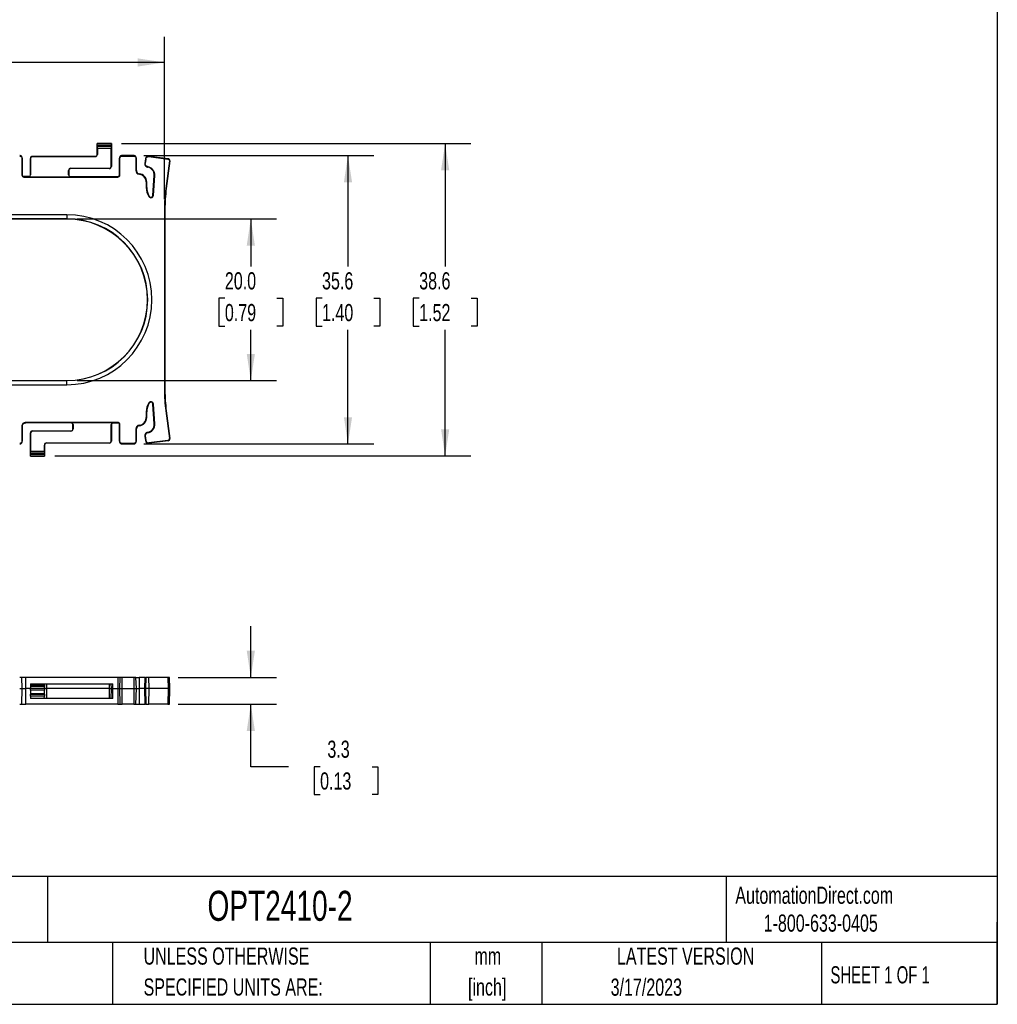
# Model space of a CAD drawing. Header units: millimetres. Extents: x 6 to 273, y 6 to 210.
# Tile 2 of 3: x 152 to 273, y 6 to 128. Entities that reach past the tile are written whole.
import ezdxf

# ---------------------------------------------------------------- set-up
doc = ezdxf.new("R2010")
doc.units = ezdxf.units.MM
doc.layers.add('DIMENSIONS', color=140, linetype='Continuous', lineweight=25)
doc.layers.add('TEXT', color=140, linetype='Continuous', lineweight=25)
doc.styles.add('SLDTEXTSTYLE0', font='TXT', dxfattribs={"width": 0.7})
doc.styles.add('SLDTEXTSTYLE1', font='TXT', dxfattribs={"width": 0.65})
doc.dimstyles.new('SLDDIMSTYLE0', dxfattribs={"dimtxt": 2.158008, "dimasz": 3.302, "dimexe": 0, "dimexo": 0.0625, "dimgap": 0.539502, "dimtad": 0, "dimtih": 1, "dimtoh": 1, "dimrnd": 1e-09, "dimzin": 12, "dimdsep": 46, "dimtxsty": 'SLDTEXTSTYLE0', "dimsah": 1, "dimcen": 0.09, "dimadec": 0, "dimazin": 3, "dimtfac": 1, "dimtmove": 0, "dimatfit": 0, "dimfxl": 0, "dimfrac": 2, "dimtolj": 1, "dimtzin": 12, "dimarcsym": 0})
doc.dimstyles.new('SLDDIMSTYLE1', dxfattribs={"dimtxt": 2.158008, "dimasz": 3.302, "dimexe": 0, "dimexo": 0.0625, "dimgap": 0.539502, "dimtad": 0, "dimtih": 1, "dimtoh": 1, "dimrnd": 1e-09, "dimzin": 4, "dimdsep": 46, "dimtxsty": 'SLDTEXTSTYLE0', "dimsah": 1, "dimcen": 0.09, "dimadec": 0, "dimazin": 1, "dimtfac": 1, "dimtofl": 0, "dimtmove": 0, "dimatfit": 3, "dimfxl": 0, "dimfrac": 2, "dimtolj": 1, "dimtzin": 12, "dimarcsym": 0})
doc.dimstyles.new('SLDDIMSTYLE2', dxfattribs={"dimtxt": 2.158008, "dimasz": 3.302, "dimexe": 0, "dimexo": 0.0625, "dimgap": 0.539502, "dimtad": 0, "dimtih": 1, "dimtoh": 1, "dimrnd": 1e-09, "dimzin": 12, "dimdsep": 46, "dimtxsty": 'SLDTEXTSTYLE0', "dimsah": 1, "dimcen": 0.09, "dimadec": 0, "dimazin": 3, "dimtfac": 1, "dimtofl": 0, "dimtmove": 0, "dimatfit": 3, "dimfxl": 0, "dimfrac": 2, "dimtolj": 1, "dimtzin": 12, "dimarcsym": 0})

# ---------------------------------------------------------------- blocks, each defined once
blk = doc.blocks.new('SW_NOTE_0')
at = {"layer": 'TEXT', "color": 0, "char_height": 2.117, "attachment_point": 2, "style": 'SLDTEXTSTYLE0'}
for s, insert in [('mm', (2.84, 2.73)), ('[inch]', (2.76, -1.09))]:
    blk.add_mtext(s, dxfattribs=dict(at, insert=insert))
blk = doc.blocks.new('SW_NOTE_0_1')
at = {"layer": 'TEXT', "color": 0, "char_height": 2.1167, "attachment_point": 1, "style": 'SLDTEXTSTYLE0'}
for s, insert in [('UNLESS OTHERWISE', (0, 2.73)), ('SPECIFIED UNITS ARE:', (0, -1.09))]:
    blk.add_mtext(s, dxfattribs=dict(at, insert=insert))
blk = doc.blocks.new('SW_NOTE_0_5')
at = {"layer": 'TEXT', "color": 0, "char_height": 2.1167, "attachment_point": 1, "style": 'SLDTEXTSTYLE0'}
for s, insert in [('METRIC UNITS USED', (0, 2.73)), ('FOR PART DESIGN', (0, -1.09))]:
    blk.add_mtext(s, dxfattribs=dict(at, insert=insert))
blk = doc.blocks.new('_D')
at = {"layer": 'DIMENSIONS'}
for p, q in [((180.85, 46.71), (180.85, 53.06)), ((171.89, 46.71), (184.03, 46.71)), ((171.89, 43.41), (184.03, 43.41)), ((180.85, 35.69), (180.85, 43.41)), ((185.52, 35.69), (180.85, 35.69)), ((189.41, 35.69), (188.68, 35.69)), ((188.68, 35.69), (188.68, 32.27)), ((195.82, 35.69), (196.55, 35.69)), ((196.55, 35.69), (196.55, 32.27)), ((188.68, 32.27), (189.41, 32.27)), ((196.55, 32.27), (195.82, 32.27))]:
    blk.add_line(p, q, dxfattribs=at)
for points in [[(180.85, 46.71), (181.36, 50.01), (180.35, 50.01)], [(180.85, 43.41), (180.35, 40.1), (181.36, 40.1)]]:
    blk.add_solid(points, dxfattribs=at)
at = {"layer": 'DIMENSIONS', "char_height": 2.117, "attachment_point": 1, "style": 'SLDTEXTSTYLE0'}
for s, insert in [('3.3', (190.31, 38.91)), ('0.13', (189.41, 34.99))]:
    blk.add_mtext(s, dxfattribs=dict(at, insert=insert))
blk = doc.blocks.new('_D_1')
at = {"layer": 'DIMENSIONS'}
for p, q in [((159.4, 103.35), (184.03, 103.35)), ((180.85, 103.35), (180.85, 97.45)), ((177.65, 93.53), (176.92, 93.53)), ((176.92, 93.53), (176.92, 90.1)), ((184.06, 93.53), (184.79, 93.53)), ((184.79, 93.53), (184.79, 90.1)), ((176.92, 90.1), (177.65, 90.1)), ((184.79, 90.1), (184.06, 90.1)), ((180.85, 83.37), (180.85, 89.62)), ((159.4, 83.37), (184.03, 83.37))]:
    blk.add_line(p, q, dxfattribs=at)
for points in [[(180.85, 103.35), (180.35, 100.04), (181.36, 100.04)], [(180.85, 83.37), (181.36, 86.67), (180.35, 86.67)]]:
    blk.add_solid(points, dxfattribs=at)
at = {"layer": 'DIMENSIONS', "char_height": 2.117, "attachment_point": 1, "style": 'SLDTEXTSTYLE0'}
for s, insert in [('20.0', (177.65, 96.75)), ('0.79', (177.65, 92.83))]:
    blk.add_mtext(s, dxfattribs=dict(at, insert=insert))
blk = doc.blocks.new('_D_2')
at = {"layer": 'DIMENSIONS'}
for p, q in [((167.66, 111.16), (196.03, 111.16)), ((192.85, 111.16), (192.85, 97.45)), ((189.65, 93.53), (188.92, 93.53)), ((188.92, 93.53), (188.92, 90.1)), ((196.06, 93.53), (196.79, 93.53)), ((196.79, 93.53), (196.79, 90.1)), ((188.92, 90.1), (189.65, 90.1)), ((196.79, 90.1), (196.06, 90.1)), ((192.85, 75.55), (192.85, 89.62)), ((167.66, 75.55), (196.03, 75.55))]:
    blk.add_line(p, q, dxfattribs=at)
for points in [[(192.85, 111.16), (192.35, 107.86), (193.36, 107.86)], [(192.85, 75.55), (193.36, 78.85), (192.35, 78.85)]]:
    blk.add_solid(points, dxfattribs=at)
at = {"layer": 'DIMENSIONS', "char_height": 2.117, "attachment_point": 1, "style": 'SLDTEXTSTYLE0'}
for s, insert in [('35.6', (189.65, 96.75)), ('1.40', (189.65, 92.83))]:
    blk.add_mtext(s, dxfattribs=dict(at, insert=insert))
blk = doc.blocks.new('_D_3')
at = {"layer": 'DIMENSIONS'}
for p, q in [((164.9, 112.66), (208.03, 112.66)), ((204.85, 112.66), (204.85, 97.45)), ((201.65, 93.53), (200.92, 93.53)), ((200.92, 93.53), (200.92, 90.1)), ((208.06, 93.53), (208.79, 93.53)), ((208.79, 93.53), (208.79, 90.1)), ((200.92, 90.1), (201.65, 90.1)), ((208.79, 90.1), (208.06, 90.1)), ((204.85, 74.06), (204.85, 89.62)), ((156.65, 74.06), (208.03, 74.06))]:
    blk.add_line(p, q, dxfattribs=at)
for points in [[(204.85, 112.66), (204.35, 109.35), (205.36, 109.35)], [(204.85, 74.06), (205.36, 77.36), (204.35, 77.36)]]:
    blk.add_solid(points, dxfattribs=at)
at = {"layer": 'DIMENSIONS', "char_height": 2.117, "attachment_point": 1, "style": 'SLDTEXTSTYLE0'}
for s, insert in [('38.6', (201.65, 96.75)), ('1.52', (201.65, 92.83))]:
    blk.add_mtext(s, dxfattribs=dict(at, insert=insert))
blk = doc.blocks.new('_D_4')
at = {"layer": 'DIMENSIONS'}
for p, q in [((46.01, 105.79), (46.01, 125.83)), ((170.19, 105.79), (170.19, 125.83)), ((46.01, 122.66), (101.75, 122.66)), ((104.68, 122.66), (103.95, 122.66)), ((103.95, 122.66), (103.95, 119.23)), ((111.09, 122.66), (111.81, 122.66)), ((111.81, 122.66), (111.81, 119.23)), ((170.19, 122.66), (114.01, 122.66)), ((103.95, 119.23), (104.68, 119.23)), ((111.81, 119.23), (111.09, 119.23))]:
    blk.add_line(p, q, dxfattribs=at)
for points in [[(46.01, 122.66), (49.31, 122.15), (49.31, 123.16)], [(170.19, 122.66), (166.89, 123.16), (166.89, 122.15)]]:
    blk.add_solid(points, dxfattribs=at)
at = {"layer": 'DIMENSIONS', "char_height": 2.117, "attachment_point": 1, "style": 'SLDTEXTSTYLE0'}
for s, insert in [('124.2', (103.78, 125.87)), ('4.89', (104.68, 121.96))]:
    blk.add_mtext(s, dxfattribs=dict(at, insert=insert))

msp = doc.modelspace()

# ---------------------------------------------------------------- linework, layer by layer
for p, q in [((161.878, 112.656), (161.877, 112.657)), ((161.877, 111.31), (161.877, 112.657)), ((161.877, 112.657), (163.627, 112.657)), ((163.626, 112.656), (161.878, 112.656)), ((161.888, 112.457), (163.616, 112.457)), ((163.61, 112.274), (161.894, 112.274)), ((161.901, 112.042), (161.901, 111.31)), ((163.603, 112.042), (161.901, 112.042)), ((163.603, 109.81), (163.603, 112.042)), ((163.627, 112.657), (163.626, 112.656)), ((163.627, 112.657), (163.627, 109.81)), ((152.574, 110.836), (152.574, 108.766)), ((152.574, 110.836), (152.633, 110.836)), ((152.633, 110.836), (152.633, 108.766)), ((153.627, 110.81), (153.651, 110.81)), ((153.627, 108.766), (153.627, 110.81)), ((153.651, 110.81), (153.651, 108.766)), ((153.877, 111.035), (153.877, 111.06)), ((153.877, 111.06), (161.627, 111.06)), ((161.627, 111.035), (153.877, 111.035)), ((161.627, 111.035), (161.627, 111.06)), ((161.877, 111.31), (161.901, 111.31)), ((164.62, 108.766), (164.62, 110.836)), ((164.62, 110.836), (164.68, 110.836)), ((164.68, 108.766), (164.68, 110.836)), ((164.947, 111.103), (164.947, 111.163)), ((166.393, 111.163), (164.947, 111.163)), ((164.947, 111.103), (166.393, 111.103)), ((166.393, 111.163), (166.393, 111.103)), ((166.66, 110.836), (166.66, 109.301)), ((166.66, 110.836), (166.719, 110.836)), ((166.719, 109.301), (166.719, 110.836)), ((167.828, 110.738), (167.757, 110.185)), ((167.887, 110.73), (167.816, 110.178)), ((167.828, 110.738), (167.887, 110.73)), ((168.231, 111.093), (168.231, 111.033)), ((168.276, 111.031), (168.283, 111.089)), ((168.276, 111.031), (170.622, 110.729)), ((168.283, 111.089), (170.63, 110.788)), ((170.63, 110.788), (170.622, 110.729)), ((158.627, 109.584), (163.377, 109.584)), ((158.627, 109.56), (158.627, 109.584)), ((163.377, 109.56), (158.627, 109.56)), ((163.377, 109.584), (163.377, 109.56)), ((163.627, 109.81), (163.603, 109.81)), ((167.816, 110.178), (167.757, 110.185)), ((168.096, 109.732), (168.106, 109.79)), ((170.793, 110.508), (170.352, 107.081)), ((170.851, 110.5), (170.411, 107.073)), ((170.793, 110.508), (170.851, 110.5)), ((152.633, 108.766), (152.574, 108.766)), ((152.833, 108.507), (152.833, 108.566)), ((153.427, 108.566), (152.833, 108.566)), ((152.833, 108.507), (164.42, 108.507)), ((153.427, 108.566), (153.427, 108.542)), ((153.427, 108.542), (158.577, 108.542)), ((153.627, 108.766), (153.651, 108.766)), ((158.353, 108.766), (158.353, 109.31)), ((158.377, 109.31), (158.353, 109.31)), ((158.353, 108.766), (158.377, 108.766)), ((158.377, 109.31), (158.377, 108.766)), ((158.577, 108.542), (158.577, 108.566)), ((158.577, 108.566), (164.42, 108.566)), ((164.42, 108.566), (164.42, 108.507)), ((164.68, 108.766), (164.62, 108.766)), ((166.719, 109.301), (166.66, 109.301)), ((167.079, 108.909), (167.073, 108.85)), ((168.765, 106.238), (168.931, 108.684)), ((168.824, 106.234), (168.99, 108.68)), ((168.99, 108.68), (168.931, 108.684)), ((167.939, 107.906), (167.939, 107.205)), ((167.939, 107.906), (167.998, 107.906)), ((167.939, 107.205), (167.998, 107.205)), ((167.998, 107.205), (167.998, 107.906)), ((170.352, 107.081), (170.411, 107.073)), ((168.318, 106.122), (168.268, 106.09)), ((168.824, 106.234), (168.765, 106.238)), ((158.127, 103.857), (58.127, 103.857)), ((158.127, 103.857), (158.127, 103.346)), ((170.189, 104.524), (170.248, 104.524)), ((170.189, 104.524), (170.189, 82.189)), ((170.248, 104.524), (170.248, 82.189)), ((158.127, 103.346), (58.127, 103.346)), ((158.127, 103.322), (58.127, 103.322)), ((158.127, 103.346), (158.127, 103.322)), ((58.127, 83.392), (158.127, 83.392)), ((58.127, 83.367), (158.127, 83.367)), ((58.127, 82.857), (158.127, 82.857)), ((158.127, 83.367), (158.127, 83.392)), ((158.127, 82.857), (158.127, 83.367)), ((170.189, 82.189), (170.248, 82.189)), ((168.268, 80.623), (168.318, 80.591)), ((168.765, 80.475), (168.824, 80.479)), ((168.931, 78.029), (168.765, 80.475)), ((168.99, 78.033), (168.824, 80.479)), ((167.939, 79.508), (167.998, 79.508)), ((167.939, 79.508), (167.939, 78.807)), ((167.998, 78.807), (167.998, 79.508)), ((170.352, 79.633), (170.411, 79.64)), ((170.352, 79.633), (170.793, 76.205)), ((170.411, 79.64), (170.851, 76.213)), ((164.447, 78.206), (153.057, 78.206)), ((153.057, 78.147), (153.057, 78.206)), ((158.677, 78.147), (153.057, 78.147)), ((163.827, 78.171), (158.677, 78.171)), ((158.677, 78.171), (158.677, 78.147)), ((158.901, 77.947), (158.877, 77.947)), ((158.877, 77.404), (158.877, 77.947)), ((158.901, 77.947), (158.901, 77.404)), ((163.603, 75.904), (163.603, 77.947)), ((163.627, 77.947), (163.603, 77.947)), ((163.627, 77.947), (163.627, 75.904)), ((163.827, 78.147), (163.827, 78.171)), ((163.827, 78.147), (164.447, 78.147)), ((164.447, 78.206), (164.447, 78.147)), ((164.62, 75.877), (164.62, 77.974)), ((164.62, 77.974), (164.68, 77.974)), ((164.68, 75.877), (164.68, 77.974)), ((167.073, 77.863), (167.079, 77.804)), ((167.998, 78.807), (167.939, 78.807)), ((168.99, 78.033), (168.931, 78.029)), ((152.574, 77.724), (152.574, 75.877)), ((152.574, 77.724), (152.633, 77.724)), ((152.633, 77.724), (152.633, 75.877)), ((153.627, 76.904), (153.651, 76.904)), ((153.627, 74.057), (153.627, 76.904)), ((153.651, 76.904), (153.651, 74.671)), ((153.877, 77.129), (153.877, 77.154)), ((153.877, 77.154), (158.627, 77.154)), ((158.627, 77.129), (153.877, 77.129)), ((158.627, 77.154), (158.627, 77.129)), ((158.877, 77.404), (158.901, 77.404)), ((166.66, 77.412), (166.719, 77.412)), ((166.66, 77.412), (166.66, 75.877)), ((166.719, 75.877), (166.719, 77.412)), ((168.106, 76.923), (168.096, 76.981)), ((152.633, 75.877), (152.574, 75.877)), ((155.377, 75.404), (155.353, 75.404)), ((155.353, 74.671), (155.353, 75.404)), ((155.377, 75.404), (155.377, 74.057)), ((155.627, 75.678), (155.627, 75.654)), ((155.627, 75.678), (163.377, 75.678)), ((163.377, 75.654), (155.627, 75.654)), ((163.377, 75.678), (163.377, 75.654)), ((163.627, 75.904), (163.603, 75.904)), ((164.68, 75.877), (164.62, 75.877)), ((166.393, 75.61), (164.947, 75.61)), ((164.947, 75.551), (164.947, 75.61)), ((164.947, 75.551), (166.393, 75.551)), ((166.393, 75.61), (166.393, 75.551)), ((166.719, 75.877), (166.66, 75.877)), ((167.757, 76.528), (167.816, 76.536)), ((167.757, 76.528), (167.828, 75.975)), ((167.816, 76.536), (167.887, 75.983)), ((167.887, 75.983), (167.828, 75.975)), ((170.622, 75.984), (168.276, 75.683)), ((168.283, 75.624), (168.276, 75.683)), ((170.63, 75.926), (168.283, 75.624)), ((170.622, 75.984), (170.63, 75.926)), ((170.851, 76.213), (170.793, 76.205)), ((155.366, 74.256), (153.638, 74.256)), ((153.644, 74.439), (155.36, 74.439)), ((153.651, 74.671), (155.353, 74.671)), ((153.627, 74.057), (153.628, 74.058)), ((155.377, 74.057), (153.627, 74.057)), ((153.628, 74.058), (155.376, 74.058)), ((155.376, 74.058), (155.377, 74.057)), ((152.633, 45.351), (152.574, 46.706)), ((153.057, 45.351), (153.057, 46.706)), ((164.447, 46.706), (153.057, 46.706)), ((164.447, 46.706), (164.447, 45.351)), ((164.68, 46.706), (164.62, 45.351)), ((164.947, 45.351), (164.947, 46.706)), ((166.393, 46.706), (164.947, 46.706)), ((166.393, 46.706), (166.393, 45.351)), ((166.719, 45.351), (166.66, 46.706)), ((166.66, 46.706), (167.073, 46.706)), ((167.073, 46.706), (167.079, 45.351)), ((167.813, 46.706), (167.073, 46.706)), ((167.813, 46.706), (167.754, 45.351)), ((167.757, 45.351), (167.816, 46.706)), ((167.816, 46.706), (167.813, 46.706)), ((167.816, 46.706), (167.887, 46.706)), ((167.887, 46.706), (167.828, 45.351)), ((168.276, 46.706), (167.887, 46.706)), ((168.283, 45.351), (168.276, 46.706)), ((170.622, 46.706), (168.276, 46.706)), ((170.622, 46.706), (170.63, 45.351)), ((170.794, 46.706), (170.622, 46.706)), ((170.854, 45.351), (170.794, 46.706)), ((152.582, 43.406), (152.633, 45.351)), ((153.057, 43.406), (153.057, 45.351)), ((153.627, 45.351), (153.057, 45.351)), ((153.627, 45.351), (153.628, 45.372)), ((155.377, 45.351), (153.627, 45.351)), ((153.633, 45.125), (153.627, 45.351)), ((153.638, 45.596), (153.628, 45.372)), ((153.628, 45.372), (155.376, 45.372)), ((155.371, 45.125), (153.633, 45.125)), ((153.644, 45.748), (153.638, 45.596)), ((155.366, 45.596), (153.638, 45.596)), ((153.651, 45.906), (153.644, 45.748)), ((153.644, 45.748), (155.36, 45.748)), ((153.651, 45.906), (155.353, 45.906)), ((155.36, 45.748), (155.353, 45.906)), ((155.353, 45.906), (155.627, 45.906)), ((155.36, 45.748), (155.366, 45.596)), ((155.376, 45.372), (155.366, 45.596)), ((155.377, 45.351), (155.371, 45.125)), ((155.376, 45.372), (155.377, 45.351)), ((155.627, 45.351), (155.377, 45.351)), ((155.627, 45.906), (155.627, 45.351)), ((155.627, 45.906), (163.377, 45.906)), ((155.627, 45.351), (155.627, 44.106)), ((163.377, 45.351), (155.627, 45.351)), ((163.377, 45.906), (163.377, 45.351)), ((163.377, 45.906), (163.603, 45.906)), ((163.377, 45.351), (163.377, 44.106)), ((163.377, 45.351), (163.627, 45.351)), ((163.594, 44.106), (163.627, 45.351)), ((163.627, 45.351), (163.603, 45.906)), ((163.603, 45.906), (163.827, 45.906)), ((163.827, 45.351), (163.627, 45.351)), ((163.827, 45.351), (163.827, 45.906)), ((163.827, 44.106), (163.827, 45.351)), ((163.827, 45.351), (164.447, 45.351)), ((164.447, 45.351), (164.447, 43.406)), ((164.62, 45.351), (164.671, 43.406)), ((164.947, 43.406), (164.947, 45.351)), ((164.947, 45.351), (166.393, 45.351)), ((166.393, 45.351), (166.393, 43.406)), ((166.668, 43.406), (166.719, 45.351)), ((166.719, 45.351), (167.079, 45.351)), ((167.079, 45.351), (167.074, 43.406)), ((167.754, 45.351), (167.079, 45.351)), ((167.754, 45.351), (167.805, 43.406)), ((167.757, 45.351), (167.754, 45.351)), ((167.808, 43.406), (167.757, 45.351)), ((167.757, 45.351), (167.828, 45.351)), ((168.283, 45.351), (167.828, 45.351)), ((167.828, 45.351), (167.879, 43.406)), ((168.277, 43.406), (168.283, 45.351)), ((170.63, 45.351), (168.283, 45.351)), ((170.63, 45.351), (170.623, 43.406)), ((170.63, 45.351), (170.854, 45.351)), ((170.803, 43.406), (170.854, 45.351)), ((153.644, 44.715), (155.36, 44.715)), ((153.644, 44.715), (153.645, 44.644)), ((153.645, 44.644), (155.358, 44.644)), ((153.652, 44.382), (153.645, 44.644)), ((155.352, 44.382), (153.652, 44.382)), ((153.652, 44.382), (153.66, 44.106)), ((155.37, 44.106), (153.66, 44.106)), ((155.345, 44.12), (155.352, 44.382)), ((155.358, 44.644), (155.352, 44.382)), ((155.358, 44.644), (155.36, 44.715)), ((155.627, 44.106), (155.37, 44.106)), ((163.377, 44.106), (155.627, 44.106)), ((163.594, 44.106), (163.377, 44.106)), ((163.827, 44.106), (163.594, 44.106)), ((164.447, 43.406), (153.057, 43.406)), ((166.393, 43.406), (164.947, 43.406)), ((167.805, 43.406), (167.808, 43.406)), ((167.879, 43.406), (167.808, 43.406)), ((167.879, 43.406), (168.277, 43.406)), ((170.623, 43.406), (168.277, 43.406)), ((170.623, 43.406), (170.803, 43.406))]:
    msp.add_line(p, q)
for centre, radius, start, end in [((153.877, 110.81), 0.25, 90, 180), ((153.877, 110.81), 0.226, 90, 180), ((161.627, 111.31), 0.274, 270, 0), ((161.627, 111.31), 0.25, 270, 0), ((168.231, 110.686), 0.407, 82.67598, 90), ((168.231, 110.686), 0.347, 82.67598, 90), ((158.627, 109.31), 0.274, 90, 180), ((158.627, 109.31), 0.25, 90, 180), ((163.377, 109.81), 0.226, 270, 0), ((163.377, 109.81), 0.25, 270, 0), ((167.939, 108.751), 0.993, 356.1301, 80.92561), ((167.939, 108.751), 1.053, 356.1301, 80.9256), ((152.833, 108.766), 0.259, 180, 270), ((152.833, 108.766), 0.2, 180, 270), ((153.427, 108.766), 0.224, 270, 0), ((153.427, 108.766), 0.2, 270, 0), ((158.577, 108.766), 0.224, 180, 270), ((158.577, 108.766), 0.2, 180, 270), ((164.42, 108.766), 0.259, 270, 0), ((164.42, 108.766), 0.2, 270, 0), ((167.113, 109.301), 0.453, 180, 265.02837), ((167.113, 109.301), 0.393, 180, 265.02837), ((166.991, 107.906), 0.947, 0, 85.02837), ((166.991, 107.906), 1.007, 0, 85.02837), ((169.991, 107.205), 2.053, 180, 212.92009), ((169.991, 107.205), 1.993, 180, 212.92009), ((190.241, 104.524), 20.053, 172.67598, 180), ((190.241, 104.524), 19.993, 172.67598, 180), ((168.522, 106.254), 0.303, 212.92009, 356.1301), ((168.522, 106.254), 0.243, 212.92009, 356.1301), ((158.127, 93.357), 10.5, 270, 90), ((158.127, 93.357), 9.99, 270, 90), ((158.127, 93.357), 9.965, 270, 90), ((190.241, 82.189), 20.053, 180, 187.32402), ((190.241, 82.189), 19.993, 180, 187.32402), ((169.991, 79.508), 2.053, 147.07991, 180), ((169.991, 79.508), 1.993, 147.07991, 180), ((168.522, 80.459), 0.303, 3.8699, 147.07991), ((168.522, 80.459), 0.243, 3.8699, 147.07991), ((158.677, 77.947), 0.224, 0, 90), ((158.677, 77.947), 0.2, 0, 90), ((163.827, 77.947), 0.224, 90, 180), ((163.827, 77.947), 0.2, 90, 180), ((167.113, 77.412), 0.453, 94.97163, 180), ((166.991, 78.807), 0.947, 274.97163, 0), ((166.991, 78.807), 1.007, 274.97163, 0), ((167.939, 77.962), 0.993, 279.07441, 3.8699), ((167.939, 77.962), 1.053, 279.07441, 3.8699), ((153.877, 76.904), 0.25, 90, 180), ((153.877, 76.904), 0.226, 90, 180), ((158.627, 77.404), 0.274, 270, 0), ((158.627, 77.404), 0.25, 270, 0), ((167.113, 77.412), 0.393, 94.97163, 180), ((168.16, 76.58), 0.407, 99.07441, 187.32402), ((168.16, 76.58), 0.347, 99.07441, 187.32402), ((155.627, 75.404), 0.274, 90, 180), ((155.627, 75.404), 0.25, 90, 180), ((163.377, 75.904), 0.226, 270, 0), ((163.377, 75.904), 0.25, 270, 0), ((168.231, 76.027), 0.407, 187.32402, 277.32402), ((168.231, 76.027), 0.347, 187.32402, 277.32402), ((170.597, 76.18), 0.197, 277.32402, 7.32402), ((170.597, 76.18), 0.257, 277.32402, 7.32402)]:
    msp.add_arc(centre, radius, start, end)
for centre, start_param, end_param in [((161.877, 112.407), 4.9143275, 6.1959188), ((161.898, 112.507), 1.7715737, 2.7636307), ((161.89, 112.042), 4.712389, 5.9052233), ((163.614, 112.042), 0.377962, 1.5707963), ((163.606, 112.507), 3.5195546, 4.5116116), ((163.627, 112.407), 0.0872665, 1.3688579), ((153.627, 74.307), 3.2288591, 4.5104505), ((153.648, 74.207), 0.377962, 1.370019), ((153.64, 74.671), 3.5195546, 4.712389), ((155.364, 74.671), 1.5707963, 2.7636307), ((155.356, 74.207), 4.9131663, 5.9052233), ((155.377, 74.307), 1.7727348, 3.0543262)]:
    msp.add_ellipse(centre, major_axis=(0, 0.25), ratio=0.0436609, start_param=start_param, end_param=end_param)
for points, knots in [([(152.633, 110.836), (152.633, 110.878), (152.617, 110.964), (152.544, 111.073), (152.435, 111.146), (152.349, 111.163), (152.307, 111.163)], [-0.0000003, -0.0000003, -0.0000003, -0.0000003, 0.2480879, 0.4999418, 0.7513102, 1.0000006, 1.0000006, 1.0000006, 1.0000006]), ([(152.307, 111.103), (152.342, 111.103), (152.412, 111.09), (152.501, 111.03), (152.56, 110.941), (152.574, 110.871), (152.574, 110.836)], [-0.0000003, -0.0000003, -0.0000003, -0.0000003, 0.2486901, 0.5000585, 0.7519124, 1.0000006, 1.0000006, 1.0000006, 1.0000006]), ([(164.947, 111.163), (164.904, 111.163), (164.819, 111.146), (164.71, 111.073), (164.637, 110.964), (164.62, 110.879), (164.62, 110.836)], [-0.0000002, -0.0000002, -0.0000002, -0.0000002, 0.2480879, 0.4999418, 0.7513102, 1.0000006, 1.0000006, 1.0000006, 1.0000006]), ([(164.68, 110.836), (164.68, 110.871), (164.693, 110.941), (164.753, 111.03), (164.842, 111.09), (164.912, 111.103), (164.947, 111.103)], [-0.0000003, -0.0000003, -0.0000003, -0.0000003, 0.2486902, 0.5000586, 0.7519125, 1.0000007, 1.0000007, 1.0000007, 1.0000007]), ([(166.719, 110.836), (166.719, 110.878), (166.702, 110.964), (166.63, 111.073), (166.521, 111.146), (166.435, 111.163), (166.393, 111.163)], [-0.0000002, -0.0000002, -0.0000002, -0.0000002, 0.2480879, 0.4999418, 0.7513102, 1.0000006, 1.0000006, 1.0000006, 1.0000006]), ([(166.393, 111.103), (166.427, 111.103), (166.498, 111.09), (166.587, 111.03), (166.646, 110.941), (166.66, 110.871), (166.66, 110.836)], [-0.0000003, -0.0000003, -0.0000003, -0.0000003, 0.2486901, 0.5000585, 0.7519124, 1.0000006, 1.0000006, 1.0000006, 1.0000006]), ([(168.231, 111.093), (168.218, 111.093), (168.193, 111.091), (168.156, 111.086), (168.12, 111.078), (168.086, 111.066), (168.053, 111.052), (168.01, 111.029), (167.961, 110.993), (167.911, 110.94), (167.871, 110.879), (167.843, 110.812), (167.831, 110.763), (167.828, 110.738)], [0, 0, 0, 0, 0.0625, 0.125, 0.1875, 0.25, 0.3125, 0.375, 0.5, 0.625, 0.75, 0.875, 1.0000007, 1.0000007, 1.0000007, 1.0000007]), ([(167.887, 110.73), (167.89, 110.752), (167.899, 110.794), (167.924, 110.851), (167.958, 110.903), (168.001, 110.948), (168.043, 110.979), (168.079, 110.999), (168.107, 111.011), (168.136, 111.021), (168.167, 111.028), (168.198, 111.032), (168.22, 111.033), (168.231, 111.033)], [0, 0, 0, 0, 0.1250005, 0.2500005, 0.3750005, 0.5000005, 0.6250005, 0.6875005, 0.7500005, 0.8125005, 0.8750005, 0.9375005, 1.0000005, 1.0000005, 1.0000005, 1.0000005]), ([(170.622, 110.729), (170.636, 110.727), (170.662, 110.721), (170.697, 110.705), (170.728, 110.683), (170.754, 110.655), (170.775, 110.622), (170.789, 110.586), (170.795, 110.548), (170.795, 110.522), (170.793, 110.508), (170.793, 110.508)], [-0.0001378, -0.0001378, -0.0001378, -0.0001378, 0.1248616, 0.2498616, 0.3748616, 0.4998616, 0.6248616, 0.7498616, 0.8748616, 0.9998616, 0.9999993, 0.9999993, 0.9999993, 0.9999993]), ([(170.851, 110.5), (170.854, 110.518), (170.855, 110.553), (170.846, 110.602), (170.828, 110.648), (170.802, 110.691), (170.767, 110.728), (170.726, 110.757), (170.681, 110.777), (170.648, 110.785), (170.63, 110.788)], [0, 0, 0, 0, 0.125, 0.25, 0.375, 0.5, 0.625, 0.75, 0.875, 0.99999938, 0.99999938, 0.99999938, 0.99999938]), ([(167.757, 110.185), (167.754, 110.158), (167.752, 110.105), (167.765, 110.029), (167.792, 109.956), (167.832, 109.889), (167.885, 109.831), (167.948, 109.784), (168.018, 109.75), (168.069, 109.736), (168.096, 109.732)], [-0.0000023, -0.0000023, -0.0000023, -0.0000023, 0.125, 0.25, 0.375, 0.5, 0.625, 0.75, 0.875, 0.9999995, 0.9999995, 0.9999995, 0.9999995]), ([(168.106, 109.79), (168.082, 109.794), (168.038, 109.806), (167.979, 109.835), (167.925, 109.875), (167.88, 109.925), (167.846, 109.982), (167.822, 110.045), (167.812, 110.109), (167.813, 110.154), (167.816, 110.178)], [-0.0000027, -0.0000027, -0.0000027, -0.0000027, 0.124997, 0.249997, 0.374997, 0.499997, 0.624997, 0.749997, 0.874997, 0.9999998, 0.9999998, 0.9999998, 0.9999998]), ([(153.057, 78.206), (152.995, 78.206), (152.868, 78.182), (152.706, 78.074), (152.599, 77.913), (152.574, 77.786), (152.574, 77.724)], [-0.0000002, -0.0000002, -0.0000002, -0.0000002, 0.247175, 0.4998155, 0.7528066, 0.9999999, 0.9999999, 0.9999999, 0.9999999]), ([(152.633, 77.724), (152.633, 77.778), (152.655, 77.89), (152.749, 78.031), (152.891, 78.125), (153.002, 78.147), (153.057, 78.147)], [-0.0000003, -0.0000003, -0.0000003, -0.0000003, 0.2471931, 0.5001841, 0.7528247, 0.9999999, 0.9999999, 0.9999999, 0.9999999]), ([(164.68, 77.974), (164.68, 78.014), (164.658, 78.095), (164.569, 78.185), (164.488, 78.206), (164.447, 78.206)], [0.00000086, 0.00000086, 0.00000086, 0.00000086, 0.33208873, 0.66688684, 1.00000014, 1.00000014, 1.00000014, 1.00000014]), ([(164.447, 78.147), (164.477, 78.147), (164.538, 78.131), (164.604, 78.065), (164.62, 78.004), (164.62, 77.974)], [0.00000109, 0.00000109, 0.00000109, 0.00000109, 0.33311416, 0.66791227, 1.0000002, 1.0000002, 1.0000002, 1.0000002]), ([(152.574, 75.877), (152.574, 75.843), (152.56, 75.772), (152.501, 75.683), (152.412, 75.624), (152.342, 75.61), (152.307, 75.61)], [-0.0000003, -0.0000003, -0.0000003, -0.0000003, 0.2486901, 0.5000585, 0.7519124, 1.0000006, 1.0000006, 1.0000006, 1.0000006]), ([(152.307, 75.551), (152.349, 75.551), (152.435, 75.568), (152.544, 75.64), (152.617, 75.749), (152.633, 75.835), (152.633, 75.877)], [-0.0000003, -0.0000003, -0.0000003, -0.0000003, 0.2480879, 0.4999418, 0.7513102, 1.0000006, 1.0000006, 1.0000006, 1.0000006]), ([(164.62, 75.877), (164.62, 75.835), (164.637, 75.749), (164.71, 75.64), (164.819, 75.568), (164.904, 75.551), (164.947, 75.551)], [-0.0000003, -0.0000003, -0.0000003, -0.0000003, 0.2480879, 0.4999418, 0.7513102, 1.0000006, 1.0000006, 1.0000006, 1.0000006]), ([(164.947, 75.61), (164.912, 75.61), (164.842, 75.624), (164.753, 75.683), (164.693, 75.772), (164.68, 75.843), (164.68, 75.877)], [-0.0000003, -0.0000003, -0.0000003, -0.0000003, 0.2486902, 0.5000586, 0.7519125, 1.0000007, 1.0000007, 1.0000007, 1.0000007]), ([(166.66, 75.877), (166.66, 75.843), (166.646, 75.772), (166.587, 75.683), (166.498, 75.624), (166.427, 75.61), (166.393, 75.61)], [-0.0000003, -0.0000003, -0.0000003, -0.0000003, 0.2486902, 0.5000586, 0.7519125, 1.0000007, 1.0000007, 1.0000007, 1.0000007]), ([(166.393, 75.551), (166.435, 75.551), (166.521, 75.568), (166.63, 75.64), (166.702, 75.749), (166.719, 75.835), (166.719, 75.877)], [-0.0000002, -0.0000002, -0.0000002, -0.0000002, 0.2480879, 0.4999418, 0.7513102, 1.0000006, 1.0000006, 1.0000006, 1.0000006]), ([(152.574, 46.706), (152.574, 46.706), (152.56, 46.706), (152.501, 46.706), (152.412, 46.706), (152.342, 46.706), (152.307, 46.706)], [-0.0000003, -0.0000003, -0.0000003, -0.0000003, 0.2486901, 0.5000585, 0.7519124, 1.0000006, 1.0000006, 1.0000006, 1.0000006]), ([(153.057, 46.706), (152.995, 46.706), (152.868, 46.706), (152.706, 46.706), (152.599, 46.706), (152.574, 46.706), (152.574, 46.706)], [-0.0000002, -0.0000002, -0.0000002, -0.0000002, 0.247175, 0.4998155, 0.7528066, 0.9999999, 0.9999999, 0.9999999, 0.9999999]), ([(164.68, 46.706), (164.68, 46.706), (164.658, 46.706), (164.569, 46.706), (164.488, 46.706), (164.447, 46.706)], [0.00000086, 0.00000086, 0.00000086, 0.00000086, 0.33208873, 0.66688684, 1.00000014, 1.00000014, 1.00000014, 1.00000014]), ([(164.947, 46.706), (164.912, 46.706), (164.842, 46.706), (164.753, 46.706), (164.693, 46.706), (164.68, 46.706), (164.68, 46.706)], [-0.0000003, -0.0000003, -0.0000003, -0.0000003, 0.2486902, 0.5000586, 0.7519125, 1.0000007, 1.0000007, 1.0000007, 1.0000007]), ([(166.66, 46.706), (166.66, 46.706), (166.646, 46.706), (166.587, 46.706), (166.498, 46.706), (166.427, 46.706), (166.393, 46.706)], [-0.0000003, -0.0000003, -0.0000003, -0.0000003, 0.2486902, 0.5000586, 0.7519125, 1.0000007, 1.0000007, 1.0000007, 1.0000007]), ([(170.793, 46.706), (170.793, 46.706), (170.797, 46.706), (170.795, 46.706), (170.793, 46.706)], [0, 0, 0, 0, 0.0647891, 1, 1, 1, 1]), ([(152.307, 45.351), (152.349, 45.351), (152.435, 45.351), (152.544, 45.351), (152.617, 45.351), (152.633, 45.351), (152.633, 45.351)], [-0.0000003, -0.0000003, -0.0000003, -0.0000003, 0.2480879, 0.4999418, 0.7513102, 1.0000006, 1.0000006, 1.0000006, 1.0000006]), ([(152.633, 45.351), (152.633, 45.351), (152.655, 45.351), (152.749, 45.351), (152.891, 45.351), (153.002, 45.351), (153.057, 45.351)], [-0.0000003, -0.0000003, -0.0000003, -0.0000003, 0.2471931, 0.5001841, 0.7528247, 0.9999999, 0.9999999, 0.9999999, 0.9999999]), ([(153.633, 45.125), (153.633, 45.102), (153.635, 45.056), (153.636, 44.992), (153.638, 44.934), (153.639, 44.883), (153.64, 44.839), (153.641, 44.801), (153.642, 44.771), (153.643, 44.746), (153.643, 44.727), (153.643, 44.719), (153.644, 44.715)], [0, 0, 0, 0, 0.1196735, 0.2349762, 0.3459077, 0.4524674, 0.5546548, 0.6524698, 0.7459119, 0.834981, 0.919677, 1, 1, 1, 1]), ([(155.36, 44.715), (155.36, 44.721), (155.361, 44.734), (155.362, 44.766), (155.363, 44.811), (155.364, 44.87), (155.366, 44.942), (155.368, 45.028), (155.37, 45.092), (155.371, 45.125)], [0, 0, 0, 0, 0.11611305, 0.24114486, 0.37509349, 0.51795646, 0.66973085, 0.83041328, 1, 1, 1, 1]), ([(164.447, 45.351), (164.477, 45.351), (164.538, 45.351), (164.604, 45.351), (164.62, 45.351), (164.62, 45.351)], [0.00000109, 0.00000109, 0.00000109, 0.00000109, 0.33311416, 0.66791227, 1.0000002, 1.0000002, 1.0000002, 1.0000002]), ([(164.62, 45.351), (164.62, 45.351), (164.637, 45.351), (164.71, 45.351), (164.819, 45.351), (164.904, 45.351), (164.947, 45.351)], [-0.0000003, -0.0000003, -0.0000003, -0.0000003, 0.2480879, 0.4999418, 0.7513102, 1.0000006, 1.0000006, 1.0000006, 1.0000006]), ([(166.393, 45.351), (166.435, 45.351), (166.521, 45.351), (166.63, 45.351), (166.702, 45.351), (166.719, 45.351), (166.719, 45.351)], [-0.0000002, -0.0000002, -0.0000002, -0.0000002, 0.2480879, 0.4999418, 0.7513102, 1.0000006, 1.0000006, 1.0000006, 1.0000006]), ([(152.307, 43.406), (152.343, 43.406), (152.415, 43.406), (152.507, 43.406), (152.568, 43.406), (152.582, 43.406), (152.582, 43.406)], [-0.0000003, -0.0000003, -0.0000003, -0.0000003, 0.2480879, 0.4999418, 0.7513102, 1.0000007, 1.0000007, 1.0000007, 1.0000007]), ([(152.582, 43.406), (152.582, 43.406), (152.607, 43.406), (152.712, 43.406), (152.871, 43.406), (152.996, 43.406), (153.057, 43.406)], [-0.0000002, -0.0000002, -0.0000002, -0.0000002, 0.2471931, 0.5001841, 0.7528247, 0.9999999, 0.9999999, 0.9999999, 0.9999999]), ([(164.447, 43.406), (164.486, 43.406), (164.564, 43.406), (164.651, 43.406), (164.671, 43.406), (164.671, 43.406)], [0.00000077, 0.00000077, 0.00000077, 0.00000077, 0.33311416, 0.66791227, 1.00000017, 1.00000017, 1.00000017, 1.00000017]), ([(164.671, 43.406), (164.671, 43.406), (164.686, 43.406), (164.747, 43.406), (164.838, 43.406), (164.911, 43.406), (164.947, 43.406)], [-0.0000002, -0.0000002, -0.0000002, -0.0000002, 0.2480879, 0.4999418, 0.7513102, 1.0000007, 1.0000007, 1.0000007, 1.0000007]), ([(166.393, 43.406), (166.428, 43.406), (166.501, 43.406), (166.593, 43.406), (166.654, 43.406), (166.668, 43.406), (166.668, 43.406)], [-0.0000002, -0.0000002, -0.0000002, -0.0000002, 0.2480879, 0.4999418, 0.7513102, 1.0000007, 1.0000007, 1.0000007, 1.0000007]), ([(166.668, 43.406), (166.669, 43.406), (166.671, 43.406), (166.685, 43.406), (166.709, 43.406), (166.742, 43.406), (166.786, 43.406), (166.846, 43.406), (166.917, 43.406), (166.995, 43.406), (167.047, 43.406), (167.074, 43.406)], [0, 0, 0, 0, 0.1003924, 0.1983809, 0.2961952, 0.3960767, 0.5001333, 0.6239943, 0.7588954, 0.87682, 1, 1, 1, 1]), ([(167.074, 43.406), (167.19, 43.406), (167.421, 43.406), (167.683, 43.406), (167.773, 43.406), (167.807, 43.406)], [0, 0, 0, 0, 0.3848025, 0.769605, 1, 1, 1, 1])]:
    msp.add_open_spline(points, degree=3, knots=knots)
msp.add_open_spline([(155.37, 44.106), (155.353, 44.106), (155.344, 44.11), (155.345, 44.12)], degree=3)
at = {"layer": 'TEXT'}
for p, q in [((273.05, 209.55), (273.05, 6.35)), ((273.05, 22.126), (6.35, 22.126)), ((155.759, 22.126), (155.759, 13.97)), ((239.575, 22.126), (239.575, 13.97)), ((273.05, 6.35), (273.05, 16.51)), ((273.05, 13.97), (6.35, 13.97)), ((163.78, 13.97), (163.78, 6.35)), ((203.024, 13.97), (203.024, 6.35)), ((216.812, 13.97), (216.812, 6.35)), ((251.349, 13.97), (251.349, 6.35)), ((6.35, 6.35), (273.05, 6.35))]:
    msp.add_line(p, q, dxfattribs=at)

# ---------------------------------------------------------------- block references
for name, p in [('SW_NOTE_0_5', (128.478, 10.635)), ('SW_NOTE_0_1', (167.608, 10.635)), ('SW_NOTE_0', (207.286, 10.633))]:
    msp.add_blockref(name, p, dxfattribs=at)

# ---------------------------------------------------------------- texts
for s, insert, char_height, attachment_point, style in [('AutomationDirect.com', (240.695, 20.877), 2.11667, 1, 'SLDTEXTSTYLE0'), ('OPT2410-2', (175.502, 20.364), 3.7042, 1, 'SLDTEXTSTYLE0'), ('1-800-633-0405', (244.192, 17.437), 2.11667, 1, 'SLDTEXTSTYLE0'), ('LATEST VERSION', (234.552, 13.364), 2.11667, 2, 'SLDTEXTSTYLE0'), ('SHEET 1 OF 1', (252.441, 11.051), 2.11667, 1, 'SLDTEXTSTYLE1'), ('3/17/2023', (229.701, 9.528), 2.1167, 2, 'SLDTEXTSTYLE0')]:
    msp.add_mtext(s, dxfattribs=dict(at, insert=insert, char_height=char_height, attachment_point=attachment_point, style=style))

# ---------------------------------------------------------------- dimensions: what is measured, and where the dimension line sits
at = {"layer": 'DIMENSIONS'}
dim = msp.add_linear_dim(base=(46.006, 122.657), p1=(170.189, 104.524), p2=(46.006, 104.524), dimstyle='SLDDIMSTYLE2', dxfattribs=at)
dim.commit()
dim.dimension.update_dxf_attribs({"geometry": '_D_4', "text_midpoint": (107.883, 122.657), "dimtype": 160})
for base, p1, p2, dimstyle, picture, middle in [((204.855, 74.058), (163.626, 112.656), (155.376, 74.058), 'SLDDIMSTYLE2', '_D_3', (204.855, 93.534)), ((192.855, 75.551), (166.393, 111.163), (166.393, 75.551), 'SLDDIMSTYLE2', '_D_2', (192.855, 93.534)), ((180.855, 83.367), (158.127, 103.346), (158.127, 83.367), 'SLDDIMSTYLE1', '_D_1', (180.855, 93.534)), ((180.855, 43.406), (170.622, 46.706), (170.623, 43.406), 'SLDDIMSTYLE0', '_D', (180.855, 35.695))]:
    dim = msp.add_linear_dim(base=base, p1=p1, p2=p2, angle=90, dimstyle=dimstyle, dxfattribs=at)
    dim.commit()
    dim.dimension.update_dxf_attribs({"geometry": picture, "text_midpoint": middle, "dimtype": 160})

doc.saveas('drawing.dxf')
